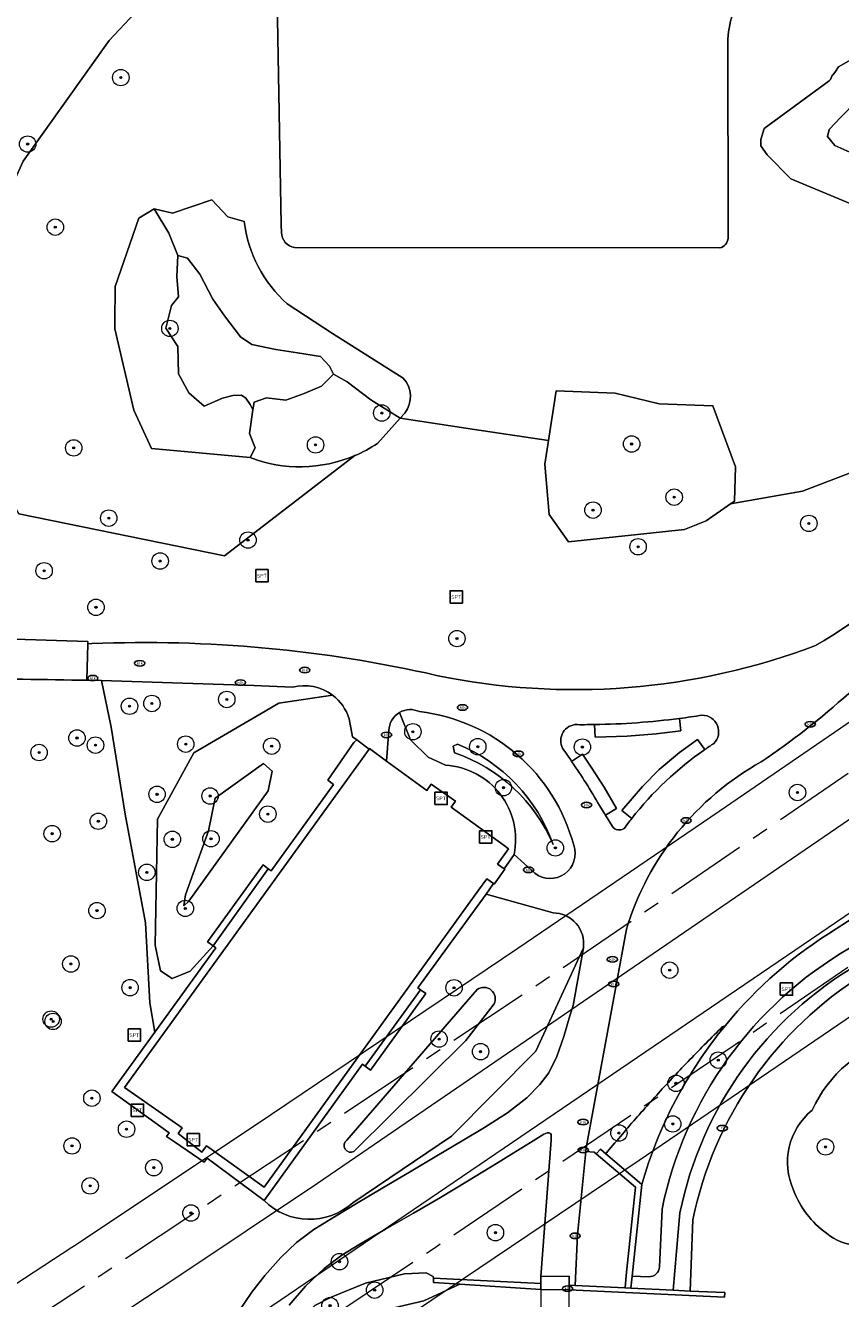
# Model space of a CAD drawing. Header units: metres. Extents: x 103671 to 105190, y 427150 to 429171.
# Tile 17 of 256: x 103835 to 103934, y 427369 to 427524. Entities that reach past the tile are written whole.
import ezdxf
from ezdxf.enums import TextEntityAlignment as Align

# ---------------------------------------------------------------- set-up
doc = ezdxf.new("R2010")
doc.units = ezdxf.units.M
doc.linetypes.add('AM-AS-SO', pattern=[16, 10, -2, 2, -2])
for name, color, linetype, lineweight in [('B-WE-AM-AS_SPOOR_TREIN-G', 253, 'AM-AS-SO', 18), ('B-WE-GR-BEPLANTING_CULTUUR_BODEMBEDEKKER-GV', 253, 'Continuous', 18), ('B-WE-GR-BEPLANTING_CULTUUR_HEESTERS-GV', 253, 'Continuous', 18), ('B-WE-GR-BOOM-S', 253, 'Continuous', 25), ('B-WE-IE-MEUBILAIR-S', 253, 'Continuous', 25), ('B-WE-IE-MEUBILAIR_WEGMEUBILAIR-S', 253, 'Continuous', 25), ('B-WE-IE-TERREINAFSCHEIDING_KUNSTMATIG_MUUR-G', 253, 'IE-TERREINAFSCHEIDING_KUNSTMATIG-SO', 18), ('B-WE-IE-TERREINAFSCHEIDING_KUNSTMATIG_MUUR-GV', 253, 'Continuous', 18), ('B-WE-KW-KUNSTWERK_DEK-GV', 253, 'Continuous', 18), ('B-WE-KW-KUNSTWERK_LANDHOOFD-GV', 253, 'Continuous', 18), ('B-WE-KW-KUNSTWERK_TUNNEL-GV', 253, 'Continuous', 18), ('B-WE-OG-TERREIN_BEGROEID-GV', 253, 'Continuous', 18), ('B-WE-OG-TERREIN_OEVER-GV', 253, 'Continuous', 18), ('B-WE-OG-WATER_SLOOT-GV', 253, 'Continuous', 18), ('B-WE-VH-GESLOTENVERHARDING_ASFALT-GV', 253, 'Continuous', 18), ('B-WE-VH-GESLOTENVERHARDING_KUNSTSTOF-GV', 253, 'Continuous', 18), ('B-WE-VH-HALFVERHARDING-GV', 253, 'Continuous', 18), ('B-WE-VH-ONVERHARD-GV', 253, 'Continuous', 18), ('B-WE-VH-OPENVERHARDING-GV', 253, 'Continuous', 18)]:
    doc.layers.add(name, color=color, linetype=linetype, lineweight=lineweight)
doc.styles.add('NLCS-ISO', font='NLCS-ISO.ttf')
doc.linetypes.add('IE-TERREINAFSCHEIDING_KUNSTMATIG-SO', pattern='A,4,[82,NLCS.SHX,S=0.75,R=90,X=0,Y=0],4,-2', length=10)

# ---------------------------------------------------------------- blocks, each defined once
blk = doc.blocks.new('SIE-MEUBILAIR_PUT_KOLK-SO')
blk.add_ellipse((0, 0), major_axis=(1.25, 0), ratio=0.54)
at = {"style": 'NLCS-ISO'}
blk.add_text('klk', height=0.75, dxfattribs=at).set_placement((0.03, 0), align=Align.MIDDLE_CENTER)
blk = doc.blocks.new('SIE-MEUBILAIR_PUT_RIOOLPUT-SO')
blk.add_ellipse((0, 0), major_axis=(1.25, 0), ratio=0.54)
at = {"style": 'NLCS-ISO'}
blk.add_text('ri', height=0.75, dxfattribs=at).set_placement((-0.04, 0.07), align=Align.MIDDLE_CENTER)
blk = doc.blocks.new('SIE-WEG_SPEELTOESTEL-SO')
at = {"flags": 128}
blk.add_lwpolyline([(-3.75, -3.75), (3.75, -3.75), (3.75, 3.75), (-3.75, 3.75)], close=True, dxfattribs=at)
at = {"style": 'NLCS-ISO'}
blk.add_text('SPT', height=2.25, dxfattribs=at).set_placement((0, 0), align=Align.MIDDLE_CENTER)
blk = doc.blocks.new('SGR-BOOM_GBKN-SO')
at = {"linetype": 'ByBlock', "lineweight": 18}
h = blk.add_hatch(color=0, dxfattribs=at)
h.dxf.hatch_style = 1
edge = h.paths.add_edge_path()
edge.add_arc((0, 0), 0.25, 0, 360)
at = {"color": 0, "linetype": 'ByBlock', "lineweight": 18}
for radius in [2, 0.25]:
    blk.add_circle((0, 0), radius, dxfattribs=at)
at = {"color": 0, "linetype": 'ByBlock', "lineweight": 18, "style": 'NLCS-ISO'}
blk.add_attdef('SOORT', (2.5, 0), '', height=1.5, dxfattribs=at)

msp = doc.modelspace()

# ---------------------------------------------------------------- linework, layer by layer
at = {"layer": 'B-WE-AM-AS_SPOOR_TREIN-G', "flags": 128}
for points in [[(103696.327, 427283.456), (103709.313, 427290.401), (103746.448, 427311.474), (103755.563, 427316.772), (103776.772, 427329.695), (103814.413, 427352.796), (103843.513, 427371.823), (103899.402, 427408.976), (103942.726, 427438.459), (104004.208, 427480.883), (104081.76, 427535.371), (104109.175, 427554.949), (104155.672, 427588.399), (104203.199, 427623.004), (104251.78, 427658.799), (104287.781, 427685.624), (104335.474, 427721.504), (104395.514, 427767.417), (104433.325, 427796.679), (104482.244, 427834.97), (104511.725, 427858.282), (104540.037, 427880.827), (104578.412, 427911.652), (104602.932, 427931.576), (104658.061, 427976.677), (104770.321, 428069.176), (105144.15, 428377.204)], [(103696.327, 427259.828), (103702.663, 427263.148), (103741.143, 427284.521), (103776.983, 427305.68), (103812.508, 427327.878), (103846.846, 427350.17), (103884.763, 427375.547), (103921.285, 427400.237), (103995.822, 427451.384), (104091.601, 427518.484), (104175.564, 427578.582), (104266.326, 427645.226), (104387.142, 427736.31), (104482.041, 427809.901), (104517.236, 427837.614), (104550.548, 427864.127), (104594.934, 427899.917), (104636.059, 427933.263), (104659.647, 427952.595), (104803.738, 428071.316), (105144.15, 428351.809)]]:
    msp.add_lwpolyline(points, dxfattribs=at)
at = {"layer": 'B-WE-GR-BEPLANTING_CULTUUR_BODEMBEDEKKER-GV', "flags": 128}
for points in [[(103864.774, 427542.539), (103864.765, 427535.142), (103864.761, 427532.42), (103864.759, 427530.606), (103865.529, 427527.353), (103866.034, 427500), (103866.051, 427499.071)], [(103920.443, 427498.372), (103920.44, 427500), (103920.402, 427521.714)], [(103867.634, 427497.24), (103919.442, 427497.205)]]:
    msp.add_lwpolyline(points, dxfattribs=at)
at = {"layer": 'B-WE-GR-BEPLANTING_CULTUUR_BODEMBEDEKKER-GV'}
for points in [[(103920.402, 427521.714, -0.1424306), (103922.291, 427528.447)], [(103866.051, 427499.071, 0.3503036), (103867.634, 427497.24)], [(103919.442, 427497.205, 0.3192239), (103920.443, 427498.372)]]:
    msp.add_lwpolyline(points, format="xyb", dxfattribs=at)
at = {"layer": 'B-WE-GR-BEPLANTING_CULTUUR_HEESTERS-GV', "flags": 128}
for points in [[(103938.043, 427521.594), (103933.89, 427519.237), (103933.442, 427518.56), (103933.086, 427518.09), (103932.928, 427517.72), (103932.765, 427517.531), (103924.846, 427511.735), (103924.438, 427510.404), (103924.448, 427509.638), (103925.196, 427508.527), (103928.078, 427505.62), (103937.828, 427501.539)], [(103936.347, 427508.364), (103933.432, 427509.683), (103932.554, 427510.753), (103932.741, 427511.596), (103934.154, 427513.099)], [(103861.511, 427500.414), (103859.523, 427500.985), (103857.59, 427503.04), (103852.782, 427501.424), (103850.567, 427501.975)], [(103850.567, 427501.975), (103852.325, 427499.005), (103853.416, 427496.263), (103854.591, 427495.955), (103856.103, 427493.996), (103857.698, 427490.946), (103859.097, 427488.931), (103861.084, 427486.385), (103862.455, 427485.433), (103865.365, 427484.846), (103867.995, 427484.426), (103870.822, 427483.978), (103871.913, 427482.803), (103872.389, 427481.851), (103874.068, 427480.9), (103876.922, 427478.717), (103880.516, 427476.481), (103881.07, 427477.095)], [(103880.874, 427481.367), (103872.271, 427486.8), (103866.759, 427490.398)], [(103872.389, 427481.851), (103870.933, 427480.368), (103868.807, 427479.473), (103866.568, 427478.689), (103864.218, 427478.969), (103862.734, 427478.438), (103862.567, 427477.486), (103862.147, 427474.604), (103862.846, 427472.869), (103862.221, 427471.681)], [(103877.74, 427473.399), (103880.516, 427476.481), (103876.922, 427478.717), (103874.068, 427480.9), (103872.389, 427481.851)], [(103880.435, 427440.66), (103881.782, 427437.322), (103883.902, 427435.238), (103886.041, 427434.244)], [(103914.538, 427439.935), (103914.673, 427438.422), (103911.699, 427438.048), (103908.164, 427437.777), (103904.236, 427437.642), (103904.16, 427439.187)], [(103887.505, 427436.812), (103886.953, 427436.542), (103887.129, 427435.739)], [(103887.129, 427435.739), (103886.953, 427436.542), (103887.505, 427436.812)], [(103908.701, 427427.753), (103907.504, 427428.721), (103910.006, 427431.653), (103912.03, 427433.706), (103914.541, 427435.796), (103916.698, 427437.384), (103917.618, 427436.159)], [(103901.391, 427434.71), (103902.723, 427435.573), (103903.787, 427434.017), (103905.36, 427431.559), (103906.834, 427428.968), (103905.501, 427428.161), (103906.349, 427426.777)], [(103894.371, 427423.359), (103896.901, 427421.097)]]:
    msp.add_lwpolyline(points, dxfattribs=at)
for points in [[(103946.194, 427515.765), (103944.706, 427516.838), (103942.551, 427517.036), (103940.473, 427515.198), (103938.692, 427515.157), (103937.078, 427515.291), (103936.105, 427514.72), (103935.12, 427514.062), (103934.154, 427513.099), (103932.741, 427511.596), (103932.554, 427510.753), (103933.432, 427509.683), (103936.347, 427508.364), (103937.72, 427507.542), (103940.044, 427505.178), (103941.271, 427503.126), (103947.396, 427496.788), (103952.576, 427498.196), (103953.089, 427500.29), (103951.746, 427501.719), (103950.995, 427503.653), (103949.547, 427509.731), (103947.123, 427511.64)], [(103853.416, 427496.263), (103852.325, 427499.005), (103850.567, 427501.975), (103848.686, 427500.806), (103845.797, 427492.523), (103845.769, 427488.131), (103845.764, 427487.37), (103848.089, 427477.452), (103850.237, 427472.806), (103862.221, 427471.681), (103862.846, 427472.869), (103862.147, 427474.604), (103862.567, 427477.486), (103862.245, 427478.144), (103861.713, 427478.899), (103861.195, 427479.291), (103860.132, 427479.249), (103858.887, 427478.899), (103856.62, 427477.948), (103854.759, 427479.557), (103853.528, 427481.879), (103853.416, 427485.209), (103851.961, 427487.448), (103852.661, 427490.19), (103853.5, 427491.254), (103853.304, 427493.716)], [(103871.913, 427482.803), (103870.822, 427483.978), (103867.995, 427484.426), (103865.365, 427484.846), (103862.455, 427485.433), (103861.084, 427486.385), (103859.097, 427488.931), (103857.698, 427490.946), (103856.103, 427493.996), (103854.591, 427495.955), (103853.416, 427496.263), (103853.304, 427493.716), (103853.5, 427491.254), (103852.661, 427490.19), (103851.961, 427487.448), (103853.416, 427485.209), (103853.528, 427481.879), (103854.759, 427479.557), (103856.62, 427477.948), (103858.887, 427478.899), (103860.132, 427479.249), (103861.195, 427479.291), (103861.713, 427478.899), (103862.245, 427478.144), (103862.567, 427477.486), (103862.734, 427478.438), (103864.218, 427478.969), (103866.568, 427478.689), (103868.807, 427479.473), (103870.933, 427480.368), (103872.389, 427481.851)], [(103898.586, 427473.761), (103898.144, 427470.884), (103898.636, 427464.754), (103901.018, 427461.431), (103915.126, 427462.934), (103917.778, 427463.987), (103920.733, 427466.034), (103921.213, 427466.367), (103921.357, 427470.572), (103918.597, 427477.968), (103912.047, 427478.221), (103906.691, 427479.523), (103899.513, 427479.792)]]:
    msp.add_lwpolyline(points, close=True, dxfattribs=at)
at = {"layer": 'B-WE-GR-BEPLANTING_CULTUUR_HEESTERS-GV'}
for points in [[(103866.759, 427490.398, -0.1808102), (103861.511, 427500.414)], [(103881.07, 427477.095, 0.3705648), (103880.874, 427481.367)], [(103874.973, 427471.917, 0.0460254), (103877.74, 427473.399)], [(103862.221, 427471.681, 0.1930699), (103874.973, 427471.917)], [(103882.87, 427440.759, 0.2468267), (103880.435, 427440.66)], [(103901.638, 427424.496, 0.3080401), (103882.87, 427440.759)], [(103917.284, 427440.329, -0.0072388), (103914.538, 427439.935)], [(103918.703, 427436.888, 0.6670175), (103917.284, 427440.329)], [(103901.787, 427439.179, 0.568538), (103900.424, 427436.078)], [(103904.16, 427439.187, -0.0058982), (103901.787, 427439.179)], [(103899.151, 427424.583, 0.2121459), (103887.505, 427436.812)], [(103887.505, 427436.812, -0.2121459), (103899.151, 427424.583)], [(103917.618, 427436.159, -0.0078482), (103918.703, 427436.888)], [(103887.129, 427435.739, -0.2127875), (103899.151, 427424.583)], [(103899.151, 427424.583, 0.2127875), (103887.129, 427435.739)], [(103900.424, 427436.078, -0.0054794), (103901.391, 427434.71)], [(103886.041, 427434.244, -0.4573031), (103894.371, 427423.359)], [(103907.786, 427426.544, -0.0093671), (103908.701, 427427.753)], [(103906.349, 427426.777, 0.3944693), (103907.786, 427426.544)], [(103896.901, 427421.097, 0.7509672), (103901.638, 427424.496)]]:
    msp.add_lwpolyline(points, format="xyb", dxfattribs=at)
at = {"layer": 'B-WE-IE-TERREINAFSCHEIDING_KUNSTMATIG_MUUR-G', "flags": 128}
msp.add_lwpolyline([(103901.1, 427370.956), (103901.819, 427370.92), (103907.886, 427370.617), (103907.902, 427370.616), (103908.597, 427370.582), (103913.77, 427370.329), (103915.823, 427370.228), (103920.044, 427370.06), (103920.018, 427369.511), (103901.102, 427370.395), (103897.632, 427370.421)], dxfattribs=at)
at = {"layer": 'B-WE-IE-TERREINAFSCHEIDING_KUNSTMATIG_MUUR-GV', "flags": 128}
for points in [[(103905.555, 427386.95), (103904.891, 427387.515), (103904.39, 427386.937), (103909.161, 427382.899), (103908.045, 427372.133), (103907.902, 427370.616), (103908.597, 427370.582), (103908.753, 427372.058), (103909.931, 427383.221)], [(103897.629, 427371.155), (103884.556, 427371.801), (103884.567, 427371.269), (103887.769, 427371.061), (103897.632, 427370.421)], [(103915.823, 427370.228), (103913.77, 427370.329), (103908.597, 427370.582), (103907.902, 427370.616), (103907.886, 427370.617), (103901.819, 427370.92), (103901.1, 427370.956), (103901.102, 427370.395), (103920.018, 427369.511), (103920.044, 427370.06)]]:
    msp.add_lwpolyline(points, close=True, dxfattribs=at)
at = {"layer": 'B-WE-KW-KUNSTWERK_DEK-GV', "flags": 128}
msp.add_lwpolyline([(103901.102, 427370.395), (103901.1, 427370.956), (103901.096, 427372.034), (103897.626, 427372.028), (103897.629, 427371.155), (103897.632, 427370.421), (103897.702, 427352.542), (103897.714, 427349.39), (103897.715, 427349.184), (103897.915, 427349.185), (103901.042, 427349.147), (103901.178, 427349.189), (103901.177, 427349.528), (103901.164, 427353.015)], close=True, dxfattribs=at)
at = {"layer": 'B-WE-KW-KUNSTWERK_LANDHOOFD-GV', "flags": 128}
msp.add_lwpolyline([(103901.1, 427370.956), (103901.096, 427372.034), (103897.626, 427372.028), (103897.629, 427371.155), (103897.632, 427370.421), (103901.102, 427370.395)], close=True, dxfattribs=at)
at = {"layer": 'B-WE-KW-KUNSTWERK_TUNNEL-GV', "flags": 128}
msp.add_lwpolyline([(104286.862, 427678.601), (104287.018, 427678.392), (104285.415, 427677.196), (104290.801, 427669.985), (104292.403, 427671.181), (104292.562, 427670.969), (104146.856, 427564.027), (103999.245, 427459.732), (103849.776, 427358.118), (103844.356, 427354.508), (103844.175, 427354.78), (103845.84, 427355.888), (103840.854, 427363.381), (103839.189, 427362.273), (103839.021, 427362.525), (103853.188, 427371.851), (103870.45, 427383.389), (104010.921, 427479.428), (104149.738, 427577.841)], close=True, dxfattribs=at)
for points in [[(103696.327, 427254.039), (103696.789, 427254.281), (103713.968, 427263.541), (103731.657, 427273.341), (103749.228, 427283.347), (103766.224, 427293.287), (103775.512, 427298.83), (103791.727, 427308.698), (103801.073, 427314.498), (103817.564, 427324.934), (103827.273, 427331.201), (103855.358, 427349.75), (103884.35, 427369.152), (103909.614, 427386.179), (103959.008, 427419.793), (104009.131, 427454.346), (104041.316, 427476.771), (104066.353, 427494.346), (104115.695, 427529.316), (104165.038, 427564.738), (104196.94, 427587.882), (104221.643, 427605.935), (104270.394, 427641.904), (104318.462, 427677.817)], [(104263.315, 427673.581), (104215.097, 427637.904), (104166.187, 427602.167), (104117.08, 427566.743), (104067.781, 427531.631), (104018.745, 427497.15), (103969.595, 427463.027), (103919.359, 427428.598), (103894.829, 427411.95), (103864.842, 427391.741), (103840.913, 427375.794), (103840.539, 427375.548), (103827.887, 427367.286), (103811.221, 427356.608), (103794.25, 427345.972), (103785.727, 427340.72), (103768.532, 427330.302), (103759.857, 427325.136), (103742.851, 427315.178), (103725.322, 427305.149), (103708.126, 427295.537), (103696.327, 427289.096)]]:
    msp.add_lwpolyline(points, dxfattribs=at)
at = {"layer": 'B-WE-OG-TERREIN_BEGROEID-GV', "flags": 128}
for points in [[(103874.973, 427471.917), (103859.107, 427459.739), (103834.084, 427464.841), (103827.689, 427476.07), (103827.776, 427484.102), (103827.872, 427492.945), (103834.601, 427507.743), (103845.057, 427522.458), (103854.437, 427532.455), (103837.499, 427532.567)], [(103866.051, 427499.071), (103866.034, 427500), (103865.529, 427527.353), (103864.759, 427530.606), (103864.761, 427532.42), (103856.808, 427532.439), (103854.437, 427532.455), (103845.057, 427522.458), (103834.601, 427507.743), (103827.872, 427492.945), (103827.776, 427484.102), (103827.689, 427476.07), (103834.084, 427464.841), (103859.107, 427459.739), (103874.973, 427471.917)], [(103920.402, 427521.714), (103920.44, 427500), (103920.443, 427498.372)], [(103937.828, 427501.539), (103928.078, 427505.62), (103925.196, 427508.527), (103924.448, 427509.638), (103924.438, 427510.404), (103924.846, 427511.735), (103932.765, 427517.531), (103932.928, 427517.72), (103933.086, 427518.09), (103933.442, 427518.56), (103933.89, 427519.237), (103938.043, 427521.594)], [(103862.221, 427471.681), (103850.237, 427472.806), (103848.089, 427477.452), (103845.764, 427487.37), (103845.769, 427488.131), (103845.797, 427492.523), (103848.686, 427500.806), (103850.567, 427501.975), (103852.782, 427501.424), (103857.59, 427503.04), (103859.523, 427500.985), (103861.511, 427500.414)], [(103919.442, 427497.205), (103867.634, 427497.24)], [(103866.759, 427490.398), (103872.271, 427486.8), (103880.874, 427481.367)], [(103880.516, 427476.481), (103889.567, 427475.118), (103898.586, 427473.761), (103899.513, 427479.792), (103906.691, 427479.523), (103912.047, 427478.221), (103918.597, 427477.968), (103921.357, 427470.572), (103921.213, 427466.367), (103920.733, 427466.034), (103929.498, 427467.592), (103935.771, 427469.979)], [(103881.07, 427477.095), (103880.516, 427476.481)], [(103935.771, 427469.979), (103929.498, 427467.592), (103920.733, 427466.034), (103917.778, 427463.987), (103915.126, 427462.934), (103901.018, 427461.431), (103898.636, 427464.754), (103898.144, 427470.884), (103898.586, 427473.761), (103889.567, 427475.118), (103880.516, 427476.481), (103877.74, 427473.399)], [(103833.602, 427449.586), (103842.469, 427449.281), (103842.456, 427448.996), (103842.969, 427449.04)], [(103863.933, 427381.248), (103857.007, 427386.424), (103856.629, 427385.924), (103853.154, 427388.304), (103852.043, 427389.065), (103852.368, 427389.497), (103845.399, 427394.531), (103850.638, 427401.751), (103850.025, 427405.318), (103849.48, 427415.063), (103847.007, 427428.3), (103845.334, 427438.882), (103844.118, 427444.549), (103842.532, 427444.601), (103842.336, 427444.597), (103840.541, 427444.595)], [(103867.389, 427443.737), (103862.702, 427443.945), (103844.118, 427444.549), (103845.334, 427438.882), (103847.007, 427428.3), (103849.48, 427415.063), (103850.025, 427405.318), (103850.638, 427401.751), (103858.075, 427412.002), (103857.724, 427412.255), (103854.93, 427409.175), (103852.723, 427408.266), (103851.316, 427409.226), (103850.675, 427412.349), (103850.963, 427427.692), (103855.392, 427435.742), (103865.712, 427441.795), (103872.284, 427442.763)], [(103872.284, 427442.763), (103865.712, 427441.795), (103855.392, 427435.742), (103850.963, 427427.692), (103850.675, 427412.349), (103851.316, 427409.226), (103852.723, 427408.266), (103854.93, 427409.175), (103857.724, 427412.255), (103857.047, 427412.743), (103863.811, 427422.107), (103864.448, 427421.638), (103864.789, 427421.387), (103872.378, 427431.897), (103871.693, 427432.403), (103874.857, 427436.989), (103875.23, 427437.346)], [(103875.23, 427437.346), (103874.69, 427437.715), (103874.287, 427439.906)], [(103886.041, 427434.244), (103883.902, 427435.238), (103881.782, 427437.322), (103880.435, 427440.66)], [(103879.131, 427438.469), (103878.838, 427434.751), (103883.745, 427431.154), (103884.294, 427431.934), (103887.239, 427429.857), (103886.711, 427429.13), (103893.183, 427424.452), (103893.718, 427424.065), (103892.344, 427422.217), (103893.158, 427421.637), (103894.371, 427423.359)], [(103899.121, 427416.268), (103890.986, 427418.553), (103882.651, 427407.16), (103882.999, 427406.909), (103883.653, 427406.443), (103876.886, 427397.13), (103876.234, 427397.605), (103875.914, 427397.841), (103863.933, 427381.248)], [(103908.067, 427414.301), (103903.147, 427387.686), (103903.108, 427387.235), (103904.132, 427387.139), (103904.39, 427386.937), (103904.891, 427387.515), (103905.555, 427386.95), (103905.769, 427387.208), (103905.972, 427387.451), (103906.218, 427387.746), (103906.421, 427387.989), (103906.669, 427388.283), (103906.873, 427388.525), (103907.121, 427388.818), (103907.326, 427389.059), (103907.576, 427389.352), (103907.781, 427389.592), (103908.032, 427389.884), (103908.238, 427390.124), (103908.49, 427390.415), (103908.697, 427390.654), (103908.949, 427390.943), (103909.158, 427391.182), (103909.411, 427391.471), (103909.62, 427391.708), (103909.874, 427391.997), (103910.084, 427392.234), (103910.34, 427392.521), (103910.55, 427392.757), (103910.807, 427393.044), (103911.018, 427393.279), (103911.275, 427393.565), (103911.488, 427393.799), (103911.746, 427394.084), (103911.959, 427394.318), (103912.218, 427394.602), (103912.432, 427394.835), (103912.692, 427395.118), (103912.907, 427395.35), (103913.168, 427395.632), (103913.384, 427395.864), (103913.646, 427396.145), (103913.862, 427396.376), (103914.125, 427396.657), (103914.342, 427396.887), (103914.606, 427397.166), (103914.824, 427397.396), (103915.089, 427397.674), (103915.308, 427397.903), (103915.574, 427398.181), (103915.793, 427398.409), (103916.06, 427398.685), (103916.28, 427398.913), (103916.548, 427399.188), (103916.769, 427399.415), (103917.038, 427399.69), (103917.26, 427399.915), (103917.529, 427400.189), (103917.752, 427400.414), (103918.023, 427400.687), (103918.246, 427400.912), (103918.518, 427401.183), (103918.742, 427401.407), (103919.014, 427401.678), (103919.239, 427401.901), (103919.512, 427402.171), (103919.738, 427402.393), (103920.114, 427402.578)], [(103860.907, 427367.835), (103862.433, 427370.12), (103864.032, 427372.141), (103865.957, 427374.334), (103867.879, 427376.158), (103870.013, 427377.737), (103872.502, 427379.262), (103875.373, 427381.038), (103878.192, 427382.677), (103881.857, 427384.844), (103884.979, 427386.71), (103888.07, 427388.537), (103890.769, 427390.134), (103893.596, 427391.942), (103895.929, 427393.743), (103897.496, 427395.373), (103898.598, 427396.818), (103899.579, 427398.8), (103900.45, 427401.215), (103901.18, 427403.746), (103901.584, 427405.012), (103902.817, 427412.034)], [(103874.73, 427380.992), (103886.764, 427389.076), (103897.022, 427399.424), (103902.817, 427412.034)], [(103902.817, 427412.034), (103897.022, 427399.424), (103886.764, 427389.076), (103874.73, 427380.992)], [(103889.895, 427406.94), (103874.028, 427388.618)], [(103874.028, 427388.618), (103889.895, 427406.94)], [(103874.883, 427387.237), (103888.486, 427400.74), (103891.96, 427405.199)], [(103891.96, 427405.199), (103888.486, 427400.74), (103874.883, 427387.237)], [(103920.114, 427402.578), (103919.738, 427402.393), (103919.512, 427402.171), (103919.239, 427401.901), (103919.014, 427401.678), (103918.742, 427401.407), (103918.518, 427401.183), (103918.246, 427400.912), (103918.023, 427400.687), (103917.752, 427400.414), (103917.529, 427400.189), (103917.26, 427399.915), (103917.038, 427399.69), (103916.769, 427399.415), (103916.548, 427399.188), (103916.28, 427398.913), (103916.06, 427398.685), (103915.793, 427398.409), (103915.574, 427398.181), (103915.308, 427397.903), (103915.089, 427397.674), (103914.824, 427397.396), (103914.606, 427397.166), (103914.342, 427396.887), (103914.125, 427396.657), (103913.862, 427396.376), (103913.646, 427396.145), (103913.384, 427395.864), (103913.168, 427395.632), (103912.907, 427395.35), (103912.692, 427395.118), (103912.432, 427394.835), (103912.218, 427394.602), (103911.959, 427394.318), (103911.746, 427394.084), (103911.488, 427393.799), (103911.275, 427393.565), (103911.018, 427393.279), (103910.807, 427393.044), (103910.55, 427392.757), (103910.34, 427392.521), (103910.084, 427392.234), (103909.874, 427391.997), (103909.62, 427391.708), (103909.411, 427391.471), (103909.158, 427391.182), (103908.949, 427390.943), (103908.697, 427390.654), (103908.49, 427390.415), (103908.238, 427390.124), (103908.032, 427389.884), (103907.781, 427389.592), (103907.576, 427389.352), (103907.326, 427389.059), (103907.121, 427388.818), (103906.873, 427388.525), (103906.669, 427388.283), (103906.421, 427387.989), (103906.218, 427387.746), (103905.972, 427387.451), (103905.769, 427387.208), (103905.555, 427386.95), (103909.931, 427383.221)], [(103870.122, 427368.499), (103872.101, 427369.504), (103876.298, 427371.196), (103881.048, 427372.352), (103883.677, 427372.44), (103884.532, 427372.001), (103884.556, 427371.801), (103897.629, 427371.155), (103897.626, 427372.028), (103898.896, 427388.621), (103898.902, 427389.128), (103898.888, 427389.292), (103898.802, 427389.424), (103898.673, 427389.485), (103898.392, 427389.507), (103898.002, 427389.345), (103896.36, 427388.331), (103894.263, 427387.026), (103892.228, 427385.756), (103888.727, 427383.629), (103885.423, 427381.624), (103882.144, 427379.703), (103878.739, 427377.754), (103875.598, 427375.939), (103873.394, 427374.609), (103871.246, 427372.972), (103868.987, 427370.829), (103866.984, 427368.527)], [(103909.931, 427383.221), (103908.753, 427372.058), (103910.802, 427371.986)], [(103912.095, 427373.181), (103912.402, 427380.207)]]:
    msp.add_lwpolyline(points, dxfattribs=at)
at = {"layer": 'B-WE-OG-TERREIN_BEGROEID-GV'}
for points in [[(103922.291, 427528.447, 0.1424306), (103920.402, 427521.714)], [(103861.511, 427500.414, 0.1808102), (103866.759, 427490.398)], [(103867.634, 427497.24, -0.3503036), (103866.051, 427499.071)], [(103920.443, 427498.372, -0.3192239), (103919.442, 427497.205)], [(103880.874, 427481.367, -0.3705648), (103881.07, 427477.095)], [(103931.073, 427448.81, 0.1972036), (103954.99, 427478.924)], [(103877.74, 427473.399, -0.0460254), (103874.973, 427471.917)], [(103874.973, 427471.917, -0.1930699), (103862.221, 427471.681)], [(103944.547, 427452.651, -0.0678708), (103924.489, 427434.652)], [(103842.969, 427449.04, -0.0664667), (103884.929, 427445.179)], [(103884.929, 427445.179, 0.1430962), (103931.073, 427448.81)], [(103840.541, 427444.595, 0.0089392), (103824.544, 427444.684)], [(103872.284, 427442.763, 0.2300678), (103867.389, 427443.737)], [(103874.287, 427439.906, 0.1563945), (103872.284, 427442.763)], [(103880.435, 427440.66, 0.2601066), (103879.131, 427438.469)], [(103894.371, 427423.359, 0.4573031), (103886.041, 427434.244)], [(103924.489, 427434.652, 0.1944065), (103908.067, 427414.301)], [(103933.608, 427414.332, -0.0954493), (103981.92, 427433.705)], [(103981.92, 427433.705, 0.0954493), (103933.608, 427414.332)], [(103902.817, 427412.034, 0.4547404), (103899.121, 427416.268)], [(103920.114, 427402.578, -0.0833306), (103933.608, 427414.332)], [(103933.608, 427414.332, 0.0833306), (103920.114, 427402.578)], [(103912.402, 427380.207, -0.2135022), (103935.224, 427411.974)], [(103891.96, 427405.199, 0.7735018), (103889.895, 427406.94)], [(103889.895, 427406.94, -0.7735018), (103891.96, 427405.199)], [(103909.931, 427383.221, -0.1022813), (103920.114, 427402.578)], [(103920.114, 427402.578, 0.1022813), (103909.931, 427383.221)], [(103941.153, 427401.163, 0.2218915), (103930.68, 427392.254)], [(103930.68, 427392.254, 0.3418184), (103928.425, 427382.509)], [(103874.028, 427388.618, 0.9474028), (103874.883, 427387.237)], [(103874.883, 427387.237, -0.9474028), (103874.028, 427388.618)], [(103928.425, 427382.509, 0.1454441), (103932.425, 427377.273)], [(103863.933, 427381.248, 0.3965905), (103874.73, 427380.992)], [(103874.73, 427380.992, -0.3965905), (103863.933, 427381.248)], [(103932.425, 427377.273, 0.3218202), (103939.989, 427376.727)], [(103910.802, 427371.986, 0.4123729), (103912.095, 427373.181)]]:
    msp.add_lwpolyline(points, format="xyb", dxfattribs=at)
at = {"layer": 'B-WE-OG-TERREIN_BEGROEID-GV', "flags": 128}
for points in [[(103854.179, 427417.136), (103854.755, 427417.701), (103864.425, 427431.139), (103864.915, 427433.517), (103863.87, 427434.46), (103857.962, 427430.249), (103857.172, 427426.274), (103854.37, 427418.451)], [(103854.179, 427417.136), (103854.37, 427418.451), (103857.172, 427426.274), (103857.962, 427430.249), (103863.87, 427434.46), (103864.915, 427433.517), (103864.425, 427431.139), (103854.755, 427417.701)]]:
    msp.add_lwpolyline(points, close=True, dxfattribs=at)
at = {"layer": 'B-WE-OG-TERREIN_OEVER-GV'}
for points in [[(103936.338, 427410.06, 0.2135199), (103914.571, 427379.762)], [(103916.133, 427378.898, -0.204559), (103936.952, 427408.773)]]:
    msp.add_lwpolyline(points, format="xyb", dxfattribs=at)
at = {"layer": 'B-WE-OG-TERREIN_OEVER-GV', "flags": 128}
for points in [[(103914.571, 427379.762), (103913.77, 427370.329), (103915.823, 427370.228), (103916.133, 427378.898)], [(103872.886, 427364.84), (103875.542, 427367.232), (103883.41, 427369.055), (103887.769, 427371.061), (103884.567, 427371.269), (103884.556, 427371.801), (103884.532, 427372.001), (103883.677, 427372.44), (103881.048, 427372.352), (103876.298, 427371.196), (103872.101, 427369.504), (103870.122, 427368.499), (103867.582, 427366.058), (103864.424, 427361.826), (103863.169, 427359.493), (103863.019, 427359.044)]]:
    msp.add_lwpolyline(points, dxfattribs=at)
at = {"layer": 'B-WE-OG-WATER_SLOOT-GV'}
for points in [[(103936.952, 427408.773, 0.204559), (103916.133, 427378.898)], [(103930.68, 427392.254, -0.2218915), (103941.153, 427401.163)], [(103928.425, 427382.509, -0.3418184), (103930.68, 427392.254)], [(103932.425, 427377.273, -0.1454441), (103928.425, 427382.509)], [(103939.989, 427376.727, -0.3218202), (103932.425, 427377.273)]]:
    msp.add_lwpolyline(points, format="xyb", dxfattribs=at)
at = {"layer": 'B-WE-OG-WATER_SLOOT-GV', "flags": 128}
msp.add_lwpolyline([(103916.133, 427378.898), (103915.823, 427370.228), (103920.044, 427370.06), (103920.018, 427369.511), (103901.102, 427370.395), (103897.632, 427370.421), (103887.769, 427371.061), (103883.41, 427369.055), (103875.542, 427367.232), (103872.886, 427364.84), (103867.892, 427358.237), (103868.389, 427357.361)], dxfattribs=at)
at = {"layer": 'B-WE-VH-GESLOTENVERHARDING_ASFALT-GV'}
for points in [[(103954.99, 427478.924, -0.1972036), (103931.073, 427448.81)], [(103924.489, 427434.652, 0.0678708), (103944.547, 427452.651)], [(103884.929, 427445.179, 0.0664667), (103842.969, 427449.04)], [(103931.073, 427448.81, -0.1430962), (103884.929, 427445.179)], [(103867.389, 427443.737, -0.2300678), (103872.284, 427442.763)], [(103872.284, 427442.763, -0.1563945), (103874.287, 427439.906)], [(103879.131, 427438.469, -0.2601066), (103880.435, 427440.66)], [(103880.435, 427440.66, -0.2468267), (103882.87, 427440.759)], [(103882.87, 427440.759, -0.3080401), (103901.638, 427424.496)], [(103904.16, 427439.187, 0.0278666), (103914.538, 427439.935)], [(103914.538, 427439.935, 0.0072388), (103917.284, 427440.329)], [(103917.284, 427440.329, -0.6670175), (103918.703, 427436.888)], [(103900.424, 427436.078, -0.568538), (103901.787, 427439.179)], [(103901.787, 427439.179, 0.0058982), (103904.16, 427439.187)], [(103918.703, 427436.888, 0.0078482), (103917.618, 427436.159)], [(103901.391, 427434.71, 0.0054794), (103900.424, 427436.078)], [(103917.618, 427436.159, 0.0743907), (103908.701, 427427.753)], [(103904.781, 427429.336, 0.0207231), (103901.391, 427434.71)], [(103908.067, 427414.301, -0.1944065), (103924.489, 427434.652)], [(103908.701, 427427.753, 0.0093671), (103907.786, 427426.544)], [(103907.786, 427426.544, -0.3944693), (103906.349, 427426.777)], [(103901.638, 427424.496, -0.7509672), (103896.901, 427421.097)], [(103899.121, 427416.268, -0.4547404), (103902.817, 427412.034)]]:
    msp.add_lwpolyline(points, format="xyb", dxfattribs=at)
at = {"layer": 'B-WE-VH-GESLOTENVERHARDING_ASFALT-GV', "flags": 128}
for points in [[(103842.969, 427449.04), (103842.456, 427448.996), (103842.336, 427444.597), (103842.532, 427444.601), (103844.118, 427444.549), (103862.702, 427443.945), (103867.389, 427443.737)], [(103874.287, 427439.906), (103874.69, 427437.715), (103875.23, 427437.346), (103876.728, 427436.18), (103876.784, 427436.257), (103878.838, 427434.751), (103879.131, 427438.469)], [(103906.349, 427426.777), (103905.501, 427428.161), (103904.781, 427429.336)], [(103896.901, 427421.097), (103894.371, 427423.359), (103893.158, 427421.637), (103893.247, 427421.574), (103891.965, 427419.783), (103891.89, 427419.837), (103890.986, 427418.553), (103899.121, 427416.268)], [(103866.984, 427368.527), (103868.987, 427370.829), (103871.246, 427372.972), (103873.394, 427374.609), (103875.598, 427375.939), (103878.739, 427377.754), (103882.144, 427379.703), (103885.423, 427381.624), (103888.727, 427383.629), (103892.228, 427385.756), (103894.263, 427387.026), (103896.36, 427388.331), (103898.002, 427389.345), (103898.392, 427389.507), (103898.673, 427389.485), (103898.802, 427389.424), (103898.888, 427389.292), (103898.902, 427389.128), (103898.896, 427388.621), (103897.626, 427372.028), (103901.096, 427372.034), (103901.1, 427370.956), (103901.819, 427370.92), (103902.091, 427377.079), (103903.108, 427387.235), (103903.147, 427387.686), (103908.067, 427414.301)], [(103902.817, 427412.034), (103901.584, 427405.012), (103901.18, 427403.746), (103900.45, 427401.215), (103899.579, 427398.8), (103898.598, 427396.818), (103897.496, 427395.373), (103895.929, 427393.743), (103893.596, 427391.942), (103890.769, 427390.134), (103888.07, 427388.537), (103884.979, 427386.71), (103881.857, 427384.844), (103878.192, 427382.677), (103875.373, 427381.038), (103872.502, 427379.262), (103870.013, 427377.737), (103867.879, 427376.158), (103865.957, 427374.334), (103864.032, 427372.141), (103862.433, 427370.12), (103860.907, 427367.835)]]:
    msp.add_lwpolyline(points, dxfattribs=at)
msp.add_lwpolyline([(103901.102, 427370.395), (103901.1, 427370.956), (103901.096, 427372.034), (103897.626, 427372.028), (103897.629, 427371.155), (103897.632, 427370.421), (103897.702, 427352.542), (103897.714, 427349.39), (103897.715, 427349.184), (103897.915, 427349.185), (103901.042, 427349.147), (103901.178, 427349.189), (103901.177, 427349.528), (103901.164, 427353.015)], close=True, dxfattribs=at)
at = {"layer": 'B-WE-VH-GESLOTENVERHARDING_KUNSTSTOF-GV', "flags": 128}
msp.add_lwpolyline([(103890.063, 427419.049), (103891.062, 427420.432), (103891.89, 427419.837), (103891.965, 427419.783), (103893.247, 427421.574), (103893.158, 427421.637), (103892.344, 427422.217), (103893.718, 427424.065), (103893.183, 427424.452), (103886.711, 427429.13), (103887.239, 427429.857), (103884.294, 427431.934), (103883.745, 427431.154), (103878.838, 427434.751), (103876.784, 427436.257), (103876.728, 427436.18), (103846.954, 427395.018), (103853.942, 427390.115), (103853.463, 427389.419), (103856.361, 427387.144), (103856.92, 427387.915), (103863.931, 427382.895)], close=True, dxfattribs=at)
at = {"layer": 'B-WE-VH-HALFVERHARDING-GV', "flags": 128}
for points in [[(103696.327, 427277.655), (103703.812, 427281.692), (103721.215, 427291.301), (103730.614, 427296.584), (103747.867, 427306.458), (103764.474, 427316.178), (103781.363, 427326.284), (103790.95, 427332.122), (103807.478, 427342.361), (103824.67, 427353.248), (103834.83, 427359.798), (103839.021, 427362.525), (103853.188, 427371.851), (103870.45, 427383.389), (104010.921, 427479.428), (104149.738, 427577.841), (104286.862, 427678.601), (104290.865, 427681.597), (104414.222, 427775.464), (104536.111, 427871.231), (104656.501, 427968.874), (104739.302, 428037.101), (104743.16, 428040.28), (105144.15, 428370.688)], [(105144.15, 428358.325), (104749.204, 428032.897), (104745.345, 428029.718), (104662.816, 427961.715), (104542.224, 427863.909), (104420.131, 427767.985), (104296.565, 427673.965), (104292.562, 427670.969), (104146.856, 427564.027), (103999.245, 427459.732), (103849.776, 427358.118), (103844.356, 427354.508), (103840.191, 427351.741), (103820.626, 427338.88), (103811.093, 427332.736), (103800.6, 427326.076), (103780.559, 427313.649), (103760.457, 427301.563), (103749.891, 427295.359), (103730.202, 427284.067), (103719.409, 427278.023), (103700.008, 427267.414), (103696.327, 427265.448)], [(103696.327, 427254.039), (103696.789, 427254.281), (103713.968, 427263.541), (103731.657, 427273.341), (103749.228, 427283.347), (103766.224, 427293.287), (103775.512, 427298.83), (103791.727, 427308.698), (103801.073, 427314.498), (103817.564, 427324.934), (103827.273, 427331.201), (103855.358, 427349.75), (103884.35, 427369.152), (103909.614, 427386.179), (103959.008, 427419.793), (104009.131, 427454.346), (104041.316, 427476.771), (104066.353, 427494.346), (104115.695, 427529.316), (104165.038, 427564.738), (104196.94, 427587.882), (104221.643, 427605.935), (104270.394, 427641.904), (104318.462, 427677.817)], [(104263.315, 427673.581), (104215.097, 427637.904), (104166.187, 427602.167), (104117.08, 427566.743), (104067.781, 427531.631), (104018.745, 427497.15), (103969.595, 427463.027), (103919.359, 427428.598), (103894.829, 427411.95), (103864.842, 427391.741), (103840.913, 427375.794), (103840.539, 427375.548), (103827.887, 427367.286), (103811.221, 427356.608), (103794.25, 427345.972), (103785.727, 427340.72), (103768.532, 427330.302), (103759.857, 427325.136), (103742.851, 427315.178), (103725.322, 427305.149), (103708.126, 427295.537), (103696.327, 427289.096)], [(103910.802, 427371.986), (103908.753, 427372.058), (103908.597, 427370.582), (103913.77, 427370.329), (103914.571, 427379.762)], [(103912.402, 427380.207), (103912.095, 427373.181)]]:
    msp.add_lwpolyline(points, dxfattribs=at)
at = {"layer": 'B-WE-VH-HALFVERHARDING-GV'}
for points in [[(103935.224, 427411.974, 0.2135022), (103912.402, 427380.207)], [(103914.571, 427379.762, -0.2135199), (103936.338, 427410.06)], [(103912.095, 427373.181, -0.4123729), (103910.802, 427371.986)]]:
    msp.add_lwpolyline(points, format="xyb", dxfattribs=at)
at = {"layer": 'B-WE-VH-ONVERHARD-GV'}
for points in [[(103914.538, 427439.935, -0.0278666), (103904.16, 427439.187)], [(103908.701, 427427.753, -0.0743907), (103917.618, 427436.159)], [(103901.391, 427434.71, -0.0207231), (103904.781, 427429.336)]]:
    msp.add_lwpolyline(points, format="xyb", dxfattribs=at)
at = {"layer": 'B-WE-VH-ONVERHARD-GV', "flags": 128}
for points in [[(103904.16, 427439.187), (103904.236, 427437.642), (103908.164, 427437.777), (103911.699, 427438.048), (103914.673, 427438.422), (103914.538, 427439.935)], [(103917.618, 427436.159), (103916.698, 427437.384), (103914.541, 427435.796), (103912.03, 427433.706), (103910.006, 427431.653), (103907.504, 427428.721), (103908.701, 427427.753)], [(103903.787, 427434.017), (103902.723, 427435.573), (103901.391, 427434.71)], [(103904.781, 427429.336), (103905.501, 427428.161), (103906.834, 427428.968), (103905.36, 427431.559), (103903.787, 427434.017)]]:
    msp.add_lwpolyline(points, dxfattribs=at)
at = {"layer": 'B-WE-VH-OPENVERHARDING-GV', "flags": 128}
msp.add_lwpolyline([(103840.541, 427444.595), (103842.336, 427444.597), (103842.456, 427448.996), (103842.469, 427449.281), (103833.602, 427449.586)], dxfattribs=at)
at = {"layer": 'B-WE-VH-OPENVERHARDING-GV'}
msp.add_lwpolyline([(103824.544, 427444.684, -0.0089392), (103840.541, 427444.595)], format="xyb", dxfattribs=at)
at = {"layer": 'B-WE-VH-OPENVERHARDING-GV', "flags": 128}
for points in [[(103876.728, 427436.18), (103875.23, 427437.346), (103874.857, 427436.989), (103871.693, 427432.403), (103872.378, 427431.897), (103864.789, 427421.387), (103864.448, 427421.638), (103857.724, 427412.255), (103858.075, 427412.002), (103850.638, 427401.751), (103845.399, 427394.531), (103852.368, 427389.497), (103852.043, 427389.065), (103853.154, 427388.304), (103856.629, 427385.924), (103857.007, 427386.424), (103863.933, 427381.248), (103875.914, 427397.841), (103876.234, 427397.605), (103882.999, 427406.909), (103882.651, 427407.16), (103890.986, 427418.553), (103891.89, 427419.837), (103891.062, 427420.432), (103890.063, 427419.049), (103863.931, 427382.895), (103856.92, 427387.915), (103856.361, 427387.144), (103853.463, 427389.419), (103853.942, 427390.115), (103846.954, 427395.018)], [(103864.448, 427421.638), (103863.811, 427422.107), (103857.047, 427412.743), (103857.724, 427412.255)], [(103882.999, 427406.909), (103876.234, 427397.605), (103876.886, 427397.13), (103883.653, 427406.443)], [(103909.161, 427382.899), (103904.39, 427386.937), (103904.132, 427387.139), (103903.108, 427387.235), (103902.091, 427377.079), (103901.819, 427370.92), (103907.886, 427370.617), (103907.902, 427370.616), (103908.045, 427372.133)]]:
    msp.add_lwpolyline(points, close=True, dxfattribs=at)

# ---------------------------------------------------------------- block references
at = {"layer": 'B-WE-GR-BOOM-S', "xscale": 0.5, "yscale": 0.5, "zscale": 0.5}
for p in [(103846.487, 427517.933), (103835.145, 427509.844), (103838.511, 427499.726), (103852.466, 427487.405), (103878.268, 427477.104), (103840.754, 427472.864), (103870.203, 427473.224), (103908.696, 427473.339), (103913.876, 427466.868), (103903.994, 427465.288), (103845.019, 427464.313), (103930.279, 427463.672), (103861.982, 427461.642), (103909.484, 427460.827), (103851.277, 427459.091), (103837.149, 427457.91), (103843.465, 427453.461), (103887.422, 427449.655), (103850.277, 427441.756), (103859.394, 427442.244), (103847.55, 427441.416), (103841.156, 427437.552), (103882.057, 427438.316), (103836.536, 427435.785), (103843.402, 427436.684), (103854.394, 427436.806), (103864.861, 427436.564), (103889.958, 427436.494), (103902.699, 427436.452), (103893.083, 427431.51), (103928.891, 427430.919), (103850.901, 427430.699), (103857.358, 427430.497), (103864.396, 427428.287), (103843.75, 427427.417), (103838.129, 427425.909), (103852.765, 427425.223), (103857.472, 427425.29), (103899.407, 427424.175), (103849.66, 427421.2), (103843.586, 427416.545), (103854.343, 427416.811), (103840.406, 427410.05), (103913.331, 427409.294), (103847.618, 427407.168), (103887.07, 427407.149), (103838.007, 427403.343), (103838.239, 427403.055), (103885.247, 427400.911), (103890.3, 427399.379), (103919.248, 427398.346), (103914.094, 427395.522), (103842.965, 427393.718), (103913.7, 427390.58), (103847.189, 427389.941), (103907.146, 427389.472), (103840.551, 427387.904), (103932.309, 427387.78), (103850.51, 427385.256), (103842.753, 427383.041), (103855.029, 427379.741), (103892.11, 427377.346), (103873.121, 427373.815), (103877.403, 427370.353), (103871.968, 427368.461)]:
    msp.add_blockref('SGR-BOOM_GBKN-SO', p, dxfattribs=at)
at = {"layer": 'B-WE-IE-MEUBILAIR-S', "xscale": 0.5, "yscale": 0.5, "zscale": 0.5}
for name, p in [('SIE-MEUBILAIR_PUT_KOLK-SO', (103848.79, 427446.65)), ('SIE-MEUBILAIR_PUT_KOLK-SO', (103868.89, 427445.82)), ('SIE-MEUBILAIR_PUT_KOLK-SO', (103843.072, 427444.843)), ('SIE-MEUBILAIR_PUT_KOLK-SO', (103861.052, 427444.294)), ('SIE-MEUBILAIR_PUT_KOLK-SO', (103888.11, 427441.27)), ('SIE-MEUBILAIR_PUT_KOLK-SO', (103930.446, 427439.226)), ('SIE-MEUBILAIR_PUT_KOLK-SO', (103878.849, 427437.929)), ('SIE-MEUBILAIR_PUT_KOLK-SO', (103894.904, 427435.625)), ('SIE-MEUBILAIR_PUT_KOLK-SO', (103903.21, 427429.4)), ('SIE-MEUBILAIR_PUT_KOLK-SO', (103915.339, 427427.513)), ('SIE-MEUBILAIR_PUT_KOLK-SO', (103896.147, 427421.514)), ('SIE-MEUBILAIR_PUT_KOLK-SO', (103906.35, 427410.61)), ('SIE-MEUBILAIR_PUT_KOLK-SO', (103906.512, 427407.611)), ('SIE-MEUBILAIR_PUT_KOLK-SO', (103902.78, 427390.81)), ('SIE-MEUBILAIR_PUT_RIOOLPUT-SO', (103919.734, 427390.066)), ('SIE-MEUBILAIR_PUT_KOLK-SO', (103902.806, 427387.413)), ('SIE-MEUBILAIR_PUT_KOLK-SO', (103901.823, 427376.963)), ('SIE-MEUBILAIR_PUT_KOLK-SO', (103900.89, 427370.53))]:
    msp.add_blockref(name, p, dxfattribs=at)
at = {"layer": 'B-WE-IE-MEUBILAIR_WEGMEUBILAIR-S', "xscale": 0.2, "yscale": 0.2, "zscale": 0.2}
for p in [(103863.673, 427457.308), (103887.341, 427454.719), (103885.485, 427430.206), (103890.927, 427425.507), (103927.545, 427406.987), (103848.135, 427401.389), (103848.506, 427392.237), (103855.308, 427388.651)]:
    msp.add_blockref('SIE-WEG_SPEELTOESTEL-SO', p, dxfattribs=at)

doc.saveas('drawing.dxf')
